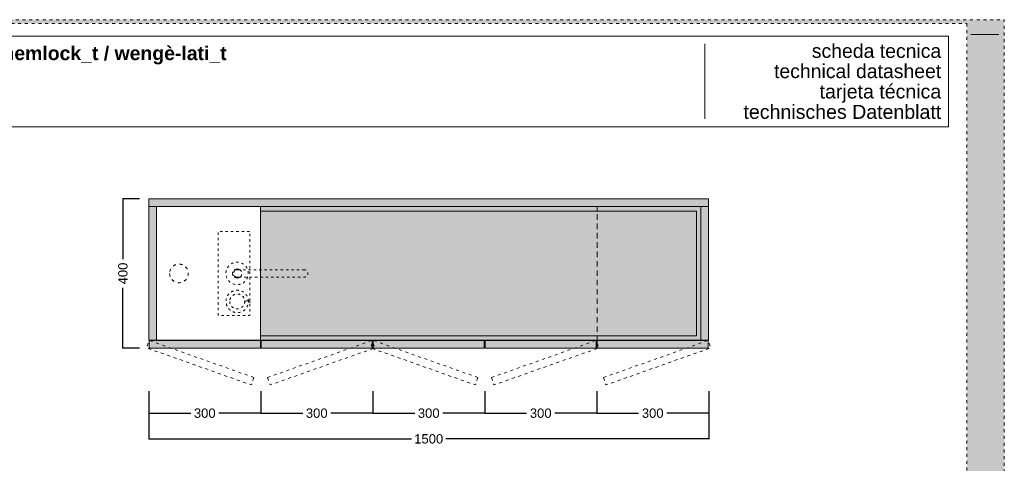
# Model space of a CAD drawing. Header units: millimetres. Extents: x 23321 to 49942, y -33706 to -16645.
# Tile 13 of 27: x 24984 to 27621, y -21357 to -20170. Entities that reach past the tile are written whole.
import ezdxf

# ---------------------------------------------------------------- set-up
doc = ezdxf.new("R2010")
doc.units = ezdxf.units.MM
doc.header["$MEASUREMENT"] = 0
doc.linetypes.add('AStair_dashed', pattern=[1800, 800, -1000])
doc.linetypes.add('Tratteggio', pattern=[25, 15, -10])
doc.layers.add('036-Solai.MVI', color=7, linetype='Continuous')
for name, color, linetype, lineweight in [('036-Solai.MVI_Num_Penna__11', 7, 'Continuous', 9), ('0_Num_Penna__1', 7, 'Continuous', 9), ('0_Num_Penna__91', 255, 'Continuous', 13), ('0_Num_Penna__92', 254, 'Continuous', 13), ('0_Num_Penna__93', 253, 'Continuous', 13), ('1_Num_Penna__21', 7, 'Continuous', 20), ('Quote_nere', 7, 'Continuous', 15), ('SCRITTE_Num_Penna__95', 251, 'Continuous', 13), ('squadratura_schede', 8, 'Continuous', 13), ('Strumenti_Num_Penna__91', 255, 'Continuous', 13), ('Testi_Num_Penna__1', 7, 'Continuous', 9)]:
    doc.layers.add(name, color=color, linetype=linetype, lineweight=lineweight)
doc.layers.add('0_Num_Penna__95', color=7, linetype='Continuous', lineweight=13, true_color=0x616161)
doc.styles.add('GENERATED_STYLE_1', font='swiss.ttf')
doc.styles.add('GENERATED_STYLE_2', font='swissb.ttf')
doc.styles.add('SEACAD_arial_ttf', font='arial.ttf')
doc.styles.get("Standard").update_dxf_attribs({"font": 'txt', "bigfont": 'BIGFONT.SHX'})
doc.dimstyles.get("Standard").update_dxf_attribs({"dimtxt": 0.18, "dimasz": 0.18, "dimexe": 0.18, "dimexo": 0.0625, "dimgap": 0.09, "dimtad": 0, "dimtih": 1, "dimtoh": 1, "dimdec": 4, "dimzin": 0, "dimdsep": 46, "dimtxsty": 'Standard', "dimcen": 0.09, "dimadec": 0, "dimazin": 0, "dimtfac": 1, "dimtdec": 4, "dimtofl": 0, "dimtmove": 0, "dimatfit": 3, "dimfxl": 1, "dimtolj": 1, "dimtzin": 0, "dimarcsym": 0})

# ---------------------------------------------------------------- blocks, each defined once
blk = doc.blocks.new('Solaio_7', base_point=(25256.3, -20761.8))
at = {"layer": '036-Solai.MVI_Num_Penna__11', "linetype": 'Continuous', "flags": 128}
blk.add_lwpolyline([(25256.3, -20761.8), (25256.3, -21119.3), (26714.3, -21119.3), (26714.3, -20761.8)], close=True, dxfattribs=at)
blk = doc.blocks.new('Solaio_8', base_point=(25256.3, -20761.8))
at = {"layer": '036-Solai.MVI_Num_Penna__11', "linetype": 'Continuous', "flags": 128}
blk.add_lwpolyline([(25256.3, -20761.8), (25256.3, -21119.3), (26714.3, -21119.3), (26714.3, -20761.8)], close=True, dxfattribs=at)
blk = doc.blocks.new('*D89')
at = {"layer": 'Defpoints', "color": 0, "ltscale": 0.5}
for p in [(25329.3, -21164.6), (26829.3, -21164.6), (26829.3, -21292)]:
    blk.add_point(p, dxfattribs=at)
at = {"layer": 'Quote_nere', "color": 0, "linetype": 'Continuous', "lineweight": -2, "ltscale": 0.5}
for p, q in [((25329.3, -21174.6), (25329.3, -21293)), ((26829.3, -21174.6), (26829.3, -21293))]:
    blk.add_line(p, q, dxfattribs=at)
at = {"layer": 'Quote_nere', "color": 0, "lineweight": -2, "ltscale": 0.5}
for p, q in [((25329.3, -21292), (26033.2, -21292)), ((26829.3, -21292), (26125.4, -21292))]:
    blk.add_line(p, q, dxfattribs=at)
at = {"layer": 'Quote_nere', "color": 0, "ltscale": 0.5, "insert": (26079.3, -21292), "char_height": 25, "attachment_point": 5, "style": 'SEACAD_arial_ttf'}
blk.add_mtext('\\A1;1500', dxfattribs=at)
blk = doc.blocks.new('_None')
blk = doc.blocks.new('*D90')
at = {"layer": 'Defpoints', "color": 0, "ltscale": 0.5}
for p in [(25329.3, -21154.6), (25629.3, -21154.6), (25629.3, -21223.3)]:
    blk.add_point(p, dxfattribs=at)
at = {"layer": 'Quote_nere', "color": 0, "linetype": 'Continuous', "lineweight": -2, "ltscale": 0.5}
for p, q in [((25329.3, -21164.6), (25329.3, -21224.3)), ((25629.3, -21164.6), (25629.3, -21224.3))]:
    blk.add_line(p, q, dxfattribs=at)
at = {"layer": 'Quote_nere', "color": 0, "lineweight": -2, "ltscale": 0.5}
for p, q in [((25329.3, -21223.3), (25441.7, -21223.3)), ((25629.3, -21223.3), (25516.8, -21223.3))]:
    blk.add_line(p, q, dxfattribs=at)
at = {"layer": 'Quote_nere', "color": 0, "ltscale": 0.5, "insert": (25479.3, -21223.3), "char_height": 25, "attachment_point": 5, "style": 'SEACAD_arial_ttf'}
blk.add_mtext('\\A1;300', dxfattribs=at)
blk = doc.blocks.new('*D91')
at = {"layer": 'Defpoints', "color": 0, "ltscale": 0.5}
for p in [(25629.3, -21154.6), (25929.3, -21154.6), (25929.3, -21223.3)]:
    blk.add_point(p, dxfattribs=at)
at = {"layer": 'Quote_nere', "color": 0, "linetype": 'Continuous', "lineweight": -2, "ltscale": 0.5}
for p, q in [((25629.3, -21164.6), (25629.3, -21224.3)), ((25929.3, -21164.6), (25929.3, -21224.3))]:
    blk.add_line(p, q, dxfattribs=at)
at = {"layer": 'Quote_nere', "color": 0, "lineweight": -2, "ltscale": 0.5}
for p, q in [((25629.3, -21223.3), (25741.7, -21223.3)), ((25929.3, -21223.3), (25816.8, -21223.3))]:
    blk.add_line(p, q, dxfattribs=at)
at = {"layer": 'Quote_nere', "color": 0, "ltscale": 0.5, "insert": (25779.3, -21223.3), "char_height": 25, "attachment_point": 5, "style": 'SEACAD_arial_ttf'}
blk.add_mtext('\\A1;300', dxfattribs=at)
blk = doc.blocks.new('*D92')
at = {"layer": 'Defpoints', "color": 0, "ltscale": 0.5}
for p in [(25929.3, -21154.6), (26229.3, -21154.6), (26229.3, -21223.3)]:
    blk.add_point(p, dxfattribs=at)
at = {"layer": 'Quote_nere', "color": 0, "linetype": 'Continuous', "lineweight": -2, "ltscale": 0.5}
for p, q in [((25929.3, -21164.6), (25929.3, -21224.3)), ((26229.3, -21164.6), (26229.3, -21224.3))]:
    blk.add_line(p, q, dxfattribs=at)
at = {"layer": 'Quote_nere', "color": 0, "lineweight": -2, "ltscale": 0.5}
for p, q in [((25929.3, -21223.3), (26041.7, -21223.3)), ((26229.3, -21223.3), (26116.8, -21223.3))]:
    blk.add_line(p, q, dxfattribs=at)
at = {"layer": 'Quote_nere', "color": 0, "ltscale": 0.5, "insert": (26079.3, -21223.3), "char_height": 25, "attachment_point": 5, "style": 'SEACAD_arial_ttf'}
blk.add_mtext('\\A1;300', dxfattribs=at)
blk = doc.blocks.new('*D93')
at = {"layer": 'Defpoints', "color": 0, "ltscale": 0.5}
for p in [(26229.3, -21154.6), (26529.3, -21154.6), (26529.3, -21223.3)]:
    blk.add_point(p, dxfattribs=at)
at = {"layer": 'Quote_nere', "color": 0, "linetype": 'Continuous', "lineweight": -2, "ltscale": 0.5}
for p, q in [((26229.3, -21164.6), (26229.3, -21224.3)), ((26529.3, -21164.6), (26529.3, -21224.3))]:
    blk.add_line(p, q, dxfattribs=at)
at = {"layer": 'Quote_nere', "color": 0, "lineweight": -2, "ltscale": 0.5}
for p, q in [((26229.3, -21223.3), (26341.7, -21223.3)), ((26529.3, -21223.3), (26416.8, -21223.3))]:
    blk.add_line(p, q, dxfattribs=at)
at = {"layer": 'Quote_nere', "color": 0, "ltscale": 0.5, "insert": (26379.3, -21223.3), "char_height": 25, "attachment_point": 5, "style": 'SEACAD_arial_ttf'}
blk.add_mtext('\\A1;300', dxfattribs=at)
blk = doc.blocks.new('*D94')
at = {"layer": 'Defpoints', "color": 0, "ltscale": 0.5}
for p in [(26529.3, -21154.6), (26829.3, -21154.6), (26829.3, -21223.3)]:
    blk.add_point(p, dxfattribs=at)
at = {"layer": 'Quote_nere', "color": 0, "linetype": 'Continuous', "lineweight": -2, "ltscale": 0.5}
for p, q in [((26529.3, -21164.6), (26529.3, -21224.3)), ((26829.3, -21164.6), (26829.3, -21224.3))]:
    blk.add_line(p, q, dxfattribs=at)
at = {"layer": 'Quote_nere', "color": 0, "lineweight": -2, "ltscale": 0.5}
for p, q in [((26529.3, -21223.3), (26641.7, -21223.3)), ((26829.3, -21223.3), (26716.8, -21223.3))]:
    blk.add_line(p, q, dxfattribs=at)
at = {"layer": 'Quote_nere', "color": 0, "ltscale": 0.5, "insert": (26679.3, -21223.3), "char_height": 25, "attachment_point": 5, "style": 'SEACAD_arial_ttf'}
blk.add_mtext('\\A1;300', dxfattribs=at)
blk = doc.blocks.new('*D121')
at = {"layer": 'Defpoints', "color": 0, "ltscale": 0.5}
for p in [(25314.5, -20649.4), (25260.1, -21049.4), (25314.5, -21049.4)]:
    blk.add_point(p, dxfattribs=at)
at = {"layer": 'Quote_nere', "color": 0, "linetype": 'Continuous', "lineweight": -2, "ltscale": 0.5}
for p, q in [((25304.5, -20649.4), (25259.1, -20649.4)), ((25304.5, -21049.4), (25259.1, -21049.4))]:
    blk.add_line(p, q, dxfattribs=at)
at = {"layer": 'Quote_nere', "color": 0, "lineweight": -2, "ltscale": 0.5}
for p, q in [((25260.1, -20649.4), (25260.1, -20811.3)), ((25260.1, -21049.4), (25260.1, -20887.5))]:
    blk.add_line(p, q, dxfattribs=at)
at = {"layer": 'Quote_nere', "color": 0, "ltscale": 0.5, "insert": (25260.1, -20849.4), "char_height": 25, "attachment_point": 5, "rotation": 90, "style": 'SEACAD_arial_ttf'}
blk.add_mtext('\\A1;400', dxfattribs=at)

msp = doc.modelspace()

# ---------------------------------------------------------------- hatches: boundary and pattern name
at = {"layer": '0_Num_Penna__91', "linetype": 'Continuous'}
msp.add_hatch(color=256, dxfattribs=at).paths.add_polyline_path([(26808.267, -20670.421), (25628.267, -20670.421), (25628.267, -20682.421), (26796.267, -20682.421), (26796.267, -21015.921), (25628.267, -21015.921), (25628.267, -21027.921), (26808.267, -21027.921)])
at = {"layer": '0_Num_Penna__92', "linetype": 'Continuous'}
msp.add_hatch(color=256, dxfattribs=at).paths.add_polyline_path([(25628.267, -20682.421), (25628.267, -21015.921), (26796.267, -21015.921), (26796.267, -20682.421)])
at = {"layer": '0_Num_Penna__93', "linetype": 'Continuous', "lineweight": 0}
for points in [[(25329.267, -20649.421), (25329.267, -20670.421), (26829.267, -20670.421), (26829.267, -20649.421)], [(25329.267, -20670.421), (25329.267, -21027.921), (25350.267, -21027.921), (25350.267, -20670.421)], [(26829.267, -20670.421), (26808.267, -20670.421), (26808.267, -21027.921), (26829.267, -21027.921)], [(25628.267, -21028.421), (25330.267, -21028.421), (25330.267, -21049.421), (25628.267, -21049.421)], [(25928.267, -21028.421), (25630.267, -21028.421), (25630.267, -21049.421), (25928.267, -21049.421)], [(26228.267, -21028.421), (25930.267, -21028.421), (25930.267, -21049.421), (26228.267, -21049.421)], [(26528.267, -21028.421), (26230.267, -21028.421), (26230.267, -21049.421), (26528.267, -21049.421)], [(26828.267, -21028.421), (26530.267, -21028.421), (26530.267, -21049.421), (26828.267, -21049.421)]]:
    msp.add_hatch(color=256, dxfattribs=at).paths.add_polyline_path(points)
at = {"layer": 'squadratura_schede', "linetype": 'AStair_dashed', "ltscale": 0.01}
h = msp.add_hatch(color=256, dxfattribs=at)
h.paths.add_polyline_path([(23321.25, -23130.192), (27621.25, -23130.192), (27621.25, -20170.19), (23321.25, -20170.19)])
h.paths.add_polyline_path([(27521.292, -20180.309), (27521.292, -23120.073), (23421.269, -23120.073), (23421.269, -20180.309)], flags=16)

# ---------------------------------------------------------------- linework, layer by layer
at = {"layer": '0_Num_Penna__1', "linetype": 'Continuous', "flags": 128}
for points in [[(25329.267, -20649.421), (25329.267, -20670.421), (26829.267, -20670.421), (26829.267, -20649.421)], [(25329.267, -20670.421), (25329.267, -21027.921), (25350.267, -21027.921), (25350.267, -20670.421)], [(25350.267, -21027.921), (25628.267, -21027.921), (25628.267, -20670.421), (25350.267, -20670.421)], [(26808.267, -20670.421), (25628.267, -20670.421), (25628.267, -20682.421), (26796.267, -20682.421), (26796.267, -21015.921), (25628.267, -21015.921), (25628.267, -21027.921), (26808.267, -21027.921)], [(26829.267, -20670.421), (26808.267, -20670.421), (26808.267, -21027.921), (26829.267, -21027.921)], [(25628.267, -20682.421), (25628.267, -21015.921), (26796.267, -21015.921), (26796.267, -20682.421)], [(25628.267, -21028.421), (25330.267, -21028.421), (25330.267, -21049.421), (25628.267, -21049.421)], [(25928.267, -21028.421), (25630.267, -21028.421), (25630.267, -21049.421), (25928.267, -21049.421)], [(26228.267, -21028.421), (25930.267, -21028.421), (25930.267, -21049.421), (26228.267, -21049.421)], [(26528.267, -21028.421), (26230.267, -21028.421), (26230.267, -21049.421), (26528.267, -21049.421)], [(26828.267, -21028.421), (26530.267, -21028.421), (26530.267, -21049.421), (26828.267, -21049.421)]]:
    msp.add_lwpolyline(points, close=True, dxfattribs=at)
at = {"layer": '0_Num_Penna__1', "linetype": 'Tratteggio', "flags": 128}
msp.add_lwpolyline([(26808.267, -21027.921), (26530.267, -21027.921), (26530.267, -20670.421), (26808.267, -20670.421)], close=True, dxfattribs=at)
at = {"layer": '0_Num_Penna__1', "color": 251, "linetype": 'AStair_dashed', "ltscale": 0.008, "flags": 128}
msp.add_lwpolyline([(25515.279, -20961.671), (25515.279, -20736.671), (25600.279, -20736.671), (25600.279, -20961.671)], close=True, dxfattribs=at)
at = {"layer": '0_Num_Penna__1', "color": 251, "linetype": 'AStair_dashed', "ltscale": 0.01, "flags": 128}
msp.add_lwpolyline([(25385.267, -20849.171, 1), (25435.267, -20849.171, 1)], format="xyb", close=True, dxfattribs=at)
at = {"layer": '0_Num_Penna__1', "color": 251, "linetype": 'AStair_dashed', "ltscale": 0.008, "flags": 128}
for points in [[(25596.044, -20849.171, 1), (25536.044, -20849.171, 1)], [(25553.828, -20849.171, 0.22879717), (25558.555, -20858.961), (25574.101, -20858.961, 0.22879717), (25578.828, -20849.171, 0.22879717), (25574.101, -20839.382), (25558.555, -20839.382, 0.22879717)], [(25746.676, -20839.382), (25566.044, -20839.382, 1), (25566.044, -20858.961), (25746.676, -20858.961, 0.92329882)], [(25596.328, -20924.171, 1), (25536.328, -20924.171, 1)], [(25546.328, -20924.171, 1), (25586.328, -20924.171, 1)], [(25586.228, -20922.171, -0.02504709), (25586.328, -20924.171, -0.02504709), (25586.228, -20926.171), (25601.328, -20926.171), (25601.328, -20922.171)]]:
    msp.add_lwpolyline(points, format="xyb", close=True, dxfattribs=at)
at = {"layer": '0_Num_Penna__1', "color": 251, "linetype": 'Continuous', "ltscale": 0.008, "flags": 128}
for points in [[(25574.101, -20839.382, 0.34873428), (25558.555, -20839.382)], [(25558.555, -20858.961, 0.34873428), (25574.101, -20858.961)]]:
    msp.add_lwpolyline(points, format="xyb", close=True, dxfattribs=at)
at = {"layer": '0_Num_Penna__95', "linetype": 'AStair_dashed', "ltscale": 0.01, "flags": 128}
for points in [[(25611.216, -21127.775), (25330.267, -21028.421), (25323.265, -21048.22), (25604.215, -21147.573)], [(25647.317, -21127.775), (25928.267, -21028.421), (25935.268, -21048.22), (25654.318, -21147.573)], [(26211.216, -21127.775), (25930.267, -21028.421), (25923.265, -21048.22), (26204.215, -21147.573)], [(26247.317, -21127.775), (26528.267, -21028.421), (26535.268, -21048.22), (26254.318, -21147.573)], [(26547.317, -21127.775), (26828.267, -21028.421), (26835.268, -21048.22), (26554.318, -21147.573)]]:
    msp.add_lwpolyline(points, close=True, dxfattribs=at)
at = {"layer": '1_Num_Penna__21', "linetype": 'Continuous', "flags": 128}
msp.add_lwpolyline([(23466.55, -20456.442), (27471.311, -20456.442), (27471.311, -20213.789), (23466.55, -20213.789)], close=True, dxfattribs=at)
at = {"layer": 'SCRITTE_Num_Penna__95', "linetype": 'Continuous'}
msp.add_line((26818.93, -20235.115), (26818.93, -20435.115), dxfattribs=at)
at = {"layer": 'squadratura_schede', "linetype": 'AStair_dashed', "ltscale": 0.01, "flags": 128}
for points in [[(23321.25, -23130.192), (27621.25, -23130.192), (27621.25, -20170.19), (23321.25, -20170.19)], [(27521.292, -20180.309), (27521.292, -23120.073), (23421.269, -23120.073), (23421.269, -20180.309)]]:
    msp.add_lwpolyline(points, close=True, dxfattribs=at)
at = {"layer": 'Strumenti_Num_Penna__91', "linetype": 'Continuous'}
msp.add_line((27531.928, -20209.363), (27606.928, -20209.363), dxfattribs=at)

# ---------------------------------------------------------------- block references
at = {"layer": '036-Solai.MVI', "linetype": 'Continuous'}
for name in ['Solaio_7', 'Solaio_8']:
    msp.add_blockref(name, (25350.267, -20670.421), dxfattribs=at)

# ---------------------------------------------------------------- texts
at = {"layer": 'Testi_Num_Penna__1', "linetype": 'Continuous', "insert": (24699.969, -20289.852), "char_height": 37.20001, "attachment_point": 7, "style": 'GENERATED_STYLE_2'}
msp.add_mtext('corian® / hemlock_t / wengè-lati_t}', dxfattribs=at)
at = {"layer": 'Testi_Num_Penna__1', "linetype": 'Continuous', "insert": (27452.329, -20235.083), "char_height": 37.21728, "attachment_point": 3, "line_spacing_factor": 0.873194, "style": 'GENERATED_STYLE_1'}
msp.add_mtext('\\A1;{\\fSwis721 BT|b0|i0|c0|p34;scheda tecnica\\P\\C251;technical datasheet\\P\\H1.007131x;tarjeta técnica\\P\\fSwis721 BT|b0|i0|c0|p34;technisches Datenblatt}', dxfattribs=at)

# ---------------------------------------------------------------- dimensions: what is measured, and where the dimension line sits
at = {"layer": 'Quote_nere', "ltscale": 0.5}
dim = msp.add_linear_dim(base=(25260.079, -21049.421), p1=(25314.491, -20649.421), p2=(25314.491, -21049.421), angle=90, dimstyle='Standard', override={"dimtxt": 25, "dimasz": 18, "dimexe": 1, "dimexo": 10, "dimgap": 10, "dimjust": 1, "dimtoh": 0, "dimdec": 2, "dimzin": 8, "dimtxsty": 'SEACAD_arial_ttf', "dimblk1": 'None', "dimblk2": 'None', "dimsah": 1}, dxfattribs=at)
dim.commit()
dim.dimension.update_dxf_attribs({"geometry": '*D121', "text_midpoint": (25260.079, -20849.421), "dimtype": 160, "text_rotation": 90})
for base, p1, p2, picture, middle in [((25629.267, -21223.333), (25329.267, -21154.645), (25629.267, -21154.645), '*D90', (25479.267, -21223.333)), ((26829.267, -21292.021), (25329.267, -21164.645), (26829.267, -21164.645), '*D89', (26079.267, -21292.021)), ((25929.267, -21223.333), (25629.267, -21154.645), (25929.267, -21154.645), '*D91', (25779.267, -21223.333)), ((26229.267, -21223.333), (25929.267, -21154.645), (26229.267, -21154.645), '*D92', (26079.267, -21223.333)), ((26529.267, -21223.333), (26229.267, -21154.645), (26529.267, -21154.645), '*D93', (26379.267, -21223.333)), ((26829.267, -21223.333), (26529.267, -21154.645), (26829.267, -21154.645), '*D94', (26679.267, -21223.333))]:
    dim = msp.add_linear_dim(base=base, p1=p1, p2=p2, dimstyle='Standard', override={"dimtxt": 25, "dimasz": 18, "dimexe": 1, "dimexo": 10, "dimgap": 10, "dimjust": 1, "dimtoh": 0, "dimdec": 2, "dimzin": 8, "dimtxsty": 'SEACAD_arial_ttf', "dimblk1": 'None', "dimblk2": 'None', "dimsah": 1}, dxfattribs=at)
    dim.commit()
    dim.dimension.update_dxf_attribs({"geometry": picture, "text_midpoint": middle, "dimtype": 160})

doc.saveas('drawing.dxf')
